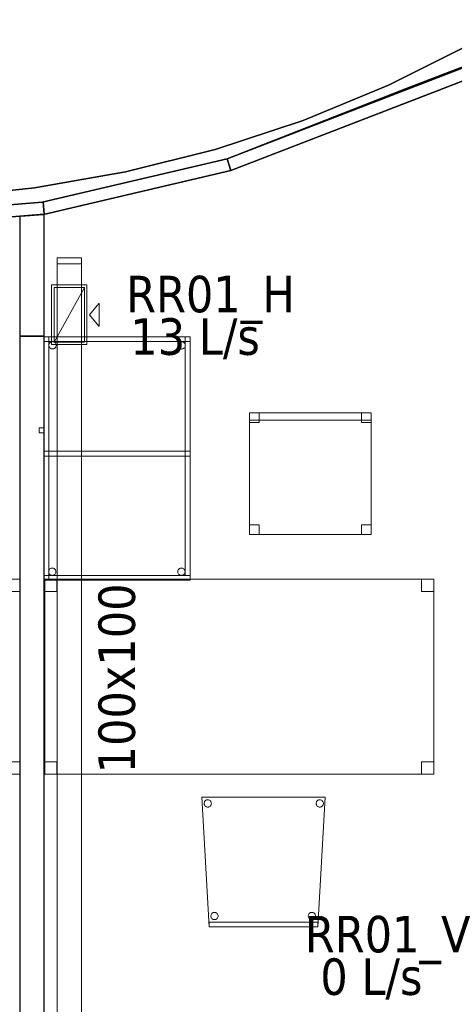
# Model space of a CAD drawing. Header units: metres. Extents: x 391.1 to 427.5, y 12.7 to 28.4.
# Tile 50 of 139: x 413.3 to 415.1, y 18.1 to 22.1. Entities that reach past the tile are written whole.
import ezdxf

# ---------------------------------------------------------------- set-up
doc = ezdxf.new("R2010")
doc.units = ezdxf.units.M
doc.layers.add('01_SUELOS', color=7, linetype='Continuous', lineweight=25, true_color=0x007f00)
for name, color, linetype, lineweight in [('02_MOBILIARIO', 7, 'Continuous', 18), ('A-DETL-____-MBND', 7, 'Continuous', 18), ('A-WALL-____-MCUT', 7, 'Continuous', 25), ('A-WALL-____-OTLN', 7, 'Continuous', 25), ('M-HVAC-CDFF-IDEN', 7, 'Continuous', 30), ('M-HVAC-CDFF-OTLN', 7, 'Continuous', 18), ('M-HVAC-DUCT-IDEN', 7, 'Continuous', 30), ('M-HVAC-DUCT-OTLN', 7, 'Continuous', 18)]:
    doc.layers.add(name, color=color, linetype=linetype, lineweight=lineweight)
doc.styles.add('Tahoma_2', font='tahoma.ttf', dxfattribs={"height": 0.15})

# ---------------------------------------------------------------- blocks, each defined once
blk = doc.blocks.new('Family - Taula 160X80_P1-154543-04_CLI_AIRE_P1')
at = {"layer": 'A-DETL-____-MBND', "color": 253, "true_color": 0xaaaaaa}
for p, q in [((0, 0.8001), (0.05, 0.8001)), ((0, 0.7501), (0, 0.8001)), ((0.05, 0.8001), (0, 0.8001)), ((0, 0.8001), (0, 0.7501)), ((0, 0.8001), (1.5969, 0.8001)), ((0, 0), (0, 0.8001)), ((1.5969, 0.8001), (0, 0.8001)), ((0, 0.8001), (0, 0)), ((0.05, 0.8001), (0.05, 0.7501)), ((0.05, 0.7501), (0.05, 0.8001)), ((1.5469, 0.8001), (1.5969, 0.8001)), ((1.5469, 0.7501), (1.5469, 0.8001)), ((1.5969, 0.8001), (1.5469, 0.8001)), ((1.5469, 0.8001), (1.5469, 0.7501)), ((1.5969, 0.8001), (1.5969, 0.7501)), ((1.5969, 0.7501), (1.5969, 0.8001)), ((1.5969, 0.8001), (1.5969, 0)), ((1.5969, 0), (1.5969, 0.8001)), ((0.05, 0.7501), (0, 0.7501)), ((0, 0.7501), (0.05, 0.7501)), ((1.5969, 0.7501), (1.5469, 0.7501)), ((1.5469, 0.7501), (1.5969, 0.7501)), ((0, 0.05), (0.05, 0.05)), ((0, 0), (0, 0.05)), ((0.05, 0.05), (0, 0.05)), ((0, 0.05), (0, 0)), ((0.05, 0.05), (0.05, 0)), ((0.05, 0), (0.05, 0.05)), ((1.5469, 0.05), (1.5969, 0.05)), ((1.5469, 0), (1.5469, 0.05)), ((1.5969, 0.05), (1.5469, 0.05)), ((1.5469, 0.05), (1.5469, 0)), ((1.5969, 0.05), (1.5969, 0)), ((1.5969, 0), (1.5969, 0.05)), ((0.05, 0), (0, 0)), ((0, 0), (0.05, 0)), ((1.5969, 0), (0, 0)), ((0, 0), (1.5969, 0)), ((1.5969, 0), (1.5469, 0)), ((1.5469, 0), (1.5969, 0))]:
    blk.add_line(p, q, dxfattribs=at)
blk = doc.blocks.new('Family - Mampara P1-154645-04_CLI_AIRE_P1')
at = {"layer": 'A-WALL-____-MCUT', "color": 253, "true_color": 0xaaaaaa}
for p, q in [((-0.0057, 0.05), (0, 0)), ((0.7924, 0.05), (-0.0057, 0.05)), ((0.7924, 0), (0.7924, 0.05)), ((0, 0), (0.7924, 0))]:
    blk.add_line(p, q, dxfattribs=at)
at = {"layer": 'A-WALL-____-OTLN', "color": 253, "true_color": 0xaaaaaa}
for p, q in [((-0.0057, 0.05), (0, 0)), ((0.7924, 0.05), (-0.0057, 0.05)), ((0.7924, 0), (0.7924, 0.05)), ((0, 0), (0.7924, 0))]:
    blk.add_line(p, q, dxfattribs=at)
at = {"layer": 'A-WALL-____-OTLN', "color": 253, "lineweight": 18, "true_color": 0xaaaaaa}
blk.add_line((0, 0), (0.7924, 0), dxfattribs=at)
blk = doc.blocks.new('Family - Mampara P1-154665-04_CLI_AIRE_P1')
at = {"layer": 'A-WALL-____-MCUT', "color": 253, "true_color": 0xaaaaaa}
for p, q in [((0.0076, 0.0494), (0, 0)), ((0.7842, 0.05), (0.0038, 0.05)), ((0.0038, 0.05), (0.0076, 0.0494)), ((0.7875, 0), (0.7842, 0.05)), ((0, 0), (0.7875, 0))]:
    blk.add_line(p, q, dxfattribs=at)
at = {"layer": 'A-WALL-____-OTLN', "color": 253, "true_color": 0xaaaaaa}
for p, q in [((0.0076, 0.0494), (0, 0)), ((0.0038, 0.05), (0.0076, 0.0494)), ((0.7842, 0.05), (0.0038, 0.05)), ((0.7875, 0), (0.7842, 0.05)), ((0, 0), (0.7875, 0))]:
    blk.add_line(p, q, dxfattribs=at)
at = {"layer": 'A-WALL-____-OTLN', "color": 253, "lineweight": 18, "true_color": 0xaaaaaa}
blk.add_line((0, 0), (0.7875, 0), dxfattribs=at)
blk = doc.blocks.new('Family - Taula 100X60_P1-154709-04_CLI_AIRE_P1')
at = {"layer": 'A-DETL-____-MBND', "color": 253, "true_color": 0xaaaaaa}
for p, q in [((0.02, 1), (0.02, 0)), ((0.02, 0), (0.02, 1)), ((0.62, 1), (0.02, 1)), ((0.02, 1), (0.62, 1)), ((0.02, 0.51), (0.02, 1)), ((0.02, 1), (0.04, 1)), ((0.02, 1), (0.04, 1)), ((0.02, 1), (0.02, 0.51)), ((0.02, 1), (0.62, 1)), ((0.02, 0.98), (0.02, 1)), ((0.02, 0.98), (0.02, 1)), ((0.62, 1), (0.02, 1)), ((0.02, 1), (0.02, 0)), ((0.02, 0), (0.02, 1)), ((0.62, 1), (0.02, 1)), ((0.02, 1), (0.62, 1)), ((0.62, 0.98), (0.02, 0.98)), ((0.02, 0.98), (0.62, 0.98)), ((0.04, 1), (0.04, 0.51)), ((0.04, 0.51), (0.04, 1)), ((0.04, 0), (0.04, 1)), ((0.04, 1), (0.62, 1)), ((0.62, 1), (0.04, 1)), ((0.04, 1), (0.04, 0)), ((0.041, 0.9702), (0.0421, 0.9725)), ((0.0421, 0.9725), (0.041, 0.9702)), ((0.0421, 0.9725), (0.0436, 0.9746)), ((0.0436, 0.9746), (0.0421, 0.9725)), ((0.0436, 0.9746), (0.0454, 0.9765)), ((0.0454, 0.9765), (0.0436, 0.9746)), ((0.0454, 0.9765), (0.0475, 0.978)), ((0.0475, 0.978), (0.0454, 0.9765)), ((0.0475, 0.978), (0.0499, 0.9791)), ((0.0499, 0.9791), (0.0475, 0.978)), ((0.0499, 0.9791), (0.0524, 0.9798)), ((0.0524, 0.9798), (0.0499, 0.9791)), ((0.0524, 0.9798), (0.055, 0.98)), ((0.055, 0.98), (0.0524, 0.9798)), ((0.055, 0.98), (0.0576, 0.9798)), ((0.0576, 0.9798), (0.055, 0.98)), ((0.0576, 0.9798), (0.0601, 0.9791)), ((0.0601, 0.9791), (0.0576, 0.9798)), ((0.0601, 0.9791), (0.0625, 0.978)), ((0.0625, 0.978), (0.0601, 0.9791)), ((0.0625, 0.978), (0.0646, 0.9765)), ((0.0646, 0.9765), (0.0625, 0.978)), ((0.0646, 0.9765), (0.0664, 0.9746)), ((0.0664, 0.9746), (0.0646, 0.9765)), ((0.0664, 0.9746), (0.0679, 0.9725)), ((0.0679, 0.9725), (0.0664, 0.9746)), ((0.0679, 0.9725), (0.069, 0.9702)), ((0.069, 0.9702), (0.0679, 0.9725)), ((0.571, 0.9698), (0.5721, 0.9722)), ((0.5721, 0.9722), (0.571, 0.9698)), ((0.5721, 0.9722), (0.5736, 0.9743)), ((0.5736, 0.9743), (0.5721, 0.9722)), ((0.5736, 0.9743), (0.5754, 0.9762)), ((0.5754, 0.9762), (0.5736, 0.9743)), ((0.5754, 0.9762), (0.5776, 0.9776)), ((0.5776, 0.9776), (0.5754, 0.9762)), ((0.5776, 0.9776), (0.5799, 0.9787)), ((0.5799, 0.9787), (0.5776, 0.9776)), ((0.5799, 0.9787), (0.5824, 0.9794)), ((0.5824, 0.9794), (0.5799, 0.9787)), ((0.5824, 0.9794), (0.585, 0.9796)), ((0.585, 0.9796), (0.5824, 0.9794)), ((0.585, 0.9796), (0.5876, 0.9794)), ((0.5876, 0.9794), (0.585, 0.9796)), ((0.5876, 0.9794), (0.5901, 0.9787)), ((0.5901, 0.9787), (0.5876, 0.9794)), ((0.5901, 0.9787), (0.5925, 0.9776)), ((0.5925, 0.9776), (0.5901, 0.9787)), ((0.5925, 0.9776), (0.5946, 0.9762)), ((0.5946, 0.9762), (0.5925, 0.9776)), ((0.5946, 0.9762), (0.5965, 0.9743)), ((0.5965, 0.9743), (0.5946, 0.9762)), ((0.5965, 0.9743), (0.598, 0.9722)), ((0.598, 0.9722), (0.5965, 0.9743)), ((0.598, 0.9722), (0.5991, 0.9698)), ((0.5991, 0.9698), (0.598, 0.9722)), ((0.6, 0.02), (0.6, 1)), ((0.6, 1), (0.62, 1)), ((0.6, 1), (0.62, 1)), ((0.6, 1), (0.6, 0.02)), ((0.62, 0), (0.62, 1)), ((0.62, 1), (0.62, 0)), ((0.62, 1), (0.62, 0.02)), ((0.62, 0.02), (0.62, 1)), ((0.62, 1), (0.62, 0.98)), ((0.62, 0.98), (0.62, 1)), ((0.62, 0), (0.62, 1)), ((0.62, 1), (0.62, 0)), ((0.62, 1), (0.62, 0)), ((0.62, 0), (0.62, 1)), ((0.0401, 0.965), (0.0403, 0.9676)), ((0.0403, 0.9676), (0.0401, 0.965)), ((0.0403, 0.9625), (0.0401, 0.965)), ((0.0401, 0.965), (0.0403, 0.9625)), ((0.0403, 0.9676), (0.041, 0.9702)), ((0.041, 0.9702), (0.0403, 0.9676)), ((0.041, 0.9599), (0.0403, 0.9625)), ((0.0403, 0.9625), (0.041, 0.9599)), ((0.0421, 0.9576), (0.041, 0.9599)), ((0.041, 0.9599), (0.0421, 0.9576)), ((0.0436, 0.9554), (0.0421, 0.9576)), ((0.0421, 0.9576), (0.0436, 0.9554)), ((0.0454, 0.9536), (0.0436, 0.9554)), ((0.0436, 0.9554), (0.0454, 0.9536)), ((0.0475, 0.9521), (0.0454, 0.9536)), ((0.0454, 0.9536), (0.0475, 0.9521)), ((0.0499, 0.951), (0.0475, 0.9521)), ((0.0475, 0.9521), (0.0499, 0.951)), ((0.0524, 0.9503), (0.0499, 0.951)), ((0.0499, 0.951), (0.0524, 0.9503)), ((0.055, 0.9501), (0.0524, 0.9503)), ((0.0524, 0.9503), (0.055, 0.9501)), ((0.0576, 0.9503), (0.055, 0.9501)), ((0.055, 0.9501), (0.0576, 0.9503)), ((0.0601, 0.951), (0.0576, 0.9503)), ((0.0576, 0.9503), (0.0601, 0.951)), ((0.0625, 0.9521), (0.0601, 0.951)), ((0.0601, 0.951), (0.0625, 0.9521)), ((0.0646, 0.9536), (0.0625, 0.9521)), ((0.0625, 0.9521), (0.0646, 0.9536)), ((0.0664, 0.9554), (0.0646, 0.9536)), ((0.0646, 0.9536), (0.0664, 0.9554)), ((0.0679, 0.9576), (0.0664, 0.9554)), ((0.0664, 0.9554), (0.0679, 0.9576)), ((0.069, 0.9599), (0.0679, 0.9576)), ((0.0679, 0.9576), (0.069, 0.9599)), ((0.069, 0.9702), (0.0697, 0.9676)), ((0.0697, 0.9676), (0.069, 0.9702)), ((0.0697, 0.9625), (0.069, 0.9599)), ((0.069, 0.9599), (0.0697, 0.9625)), ((0.0697, 0.9676), (0.0699, 0.965)), ((0.0699, 0.965), (0.0697, 0.9676)), ((0.0699, 0.965), (0.0697, 0.9625)), ((0.0697, 0.9625), (0.0699, 0.965)), ((0.5701, 0.9647), (0.5703, 0.9673)), ((0.5703, 0.9673), (0.5701, 0.9647)), ((0.5703, 0.9621), (0.5701, 0.9647)), ((0.5701, 0.9647), (0.5703, 0.9621)), ((0.5703, 0.9673), (0.571, 0.9698)), ((0.571, 0.9698), (0.5703, 0.9673)), ((0.571, 0.9596), (0.5703, 0.9621)), ((0.5703, 0.9621), (0.571, 0.9596)), ((0.5721, 0.9572), (0.571, 0.9596)), ((0.571, 0.9596), (0.5721, 0.9572)), ((0.5736, 0.9551), (0.5721, 0.9572)), ((0.5721, 0.9572), (0.5736, 0.9551)), ((0.5754, 0.9533), (0.5736, 0.9551)), ((0.5736, 0.9551), (0.5754, 0.9533)), ((0.5776, 0.9518), (0.5754, 0.9533)), ((0.5754, 0.9533), (0.5776, 0.9518)), ((0.5799, 0.9507), (0.5776, 0.9518)), ((0.5776, 0.9518), (0.5799, 0.9507)), ((0.5824, 0.95), (0.5799, 0.9507)), ((0.5799, 0.9507), (0.5824, 0.95)), ((0.585, 0.9498), (0.5824, 0.95)), ((0.5824, 0.95), (0.585, 0.9498)), ((0.5876, 0.95), (0.585, 0.9498)), ((0.585, 0.9498), (0.5876, 0.95)), ((0.5901, 0.9507), (0.5876, 0.95)), ((0.5876, 0.95), (0.5901, 0.9507)), ((0.5925, 0.9518), (0.5901, 0.9507)), ((0.5901, 0.9507), (0.5925, 0.9518)), ((0.5946, 0.9533), (0.5925, 0.9518)), ((0.5925, 0.9518), (0.5946, 0.9533)), ((0.5965, 0.9551), (0.5946, 0.9533)), ((0.5946, 0.9533), (0.5965, 0.9551)), ((0.598, 0.9572), (0.5965, 0.9551)), ((0.5965, 0.9551), (0.598, 0.9572)), ((0.5991, 0.9596), (0.598, 0.9572)), ((0.598, 0.9572), (0.5991, 0.9596)), ((0.5991, 0.9698), (0.5997, 0.9673)), ((0.5997, 0.9673), (0.5991, 0.9698)), ((0.5997, 0.9621), (0.5991, 0.9596)), ((0.5991, 0.9596), (0.5997, 0.9621)), ((0.5997, 0.9673), (0.6, 0.9647)), ((0.6, 0.9647), (0.5997, 0.9673)), ((0.6, 0.9647), (0.5997, 0.9621)), ((0.5997, 0.9621), (0.6, 0.9647)), ((0, 0.6256), (0.02, 0.6256)), ((0, 0.6056), (0, 0.6256)), ((0.02, 0.6256), (0, 0.6256)), ((0, 0.6256), (0, 0.6056)), ((0.02, 0.6256), (0.02, 0.6056)), ((0.02, 0.6056), (0.02, 0.6256)), ((0.02, 0.6056), (0, 0.6056)), ((0, 0.6056), (0.02, 0.6056)), ((0.02, 0.53), (0.62, 0.53)), ((0.02, 0.51), (0.02, 0.53)), ((0.02, 0.51), (0.02, 0.53)), ((0.62, 0.53), (0.02, 0.53)), ((0.04, 0.53), (0.62, 0.53)), ((0.04, 0.51), (0.04, 0.53)), ((0.04, 0.51), (0.04, 0.53)), ((0.62, 0.53), (0.04, 0.53)), ((0.62, 0.53), (0.62, 0.51)), ((0.62, 0.51), (0.62, 0.53)), ((0.62, 0.53), (0.62, 0.51)), ((0.62, 0.51), (0.62, 0.53)), ((0.04, 0.51), (0.02, 0.51)), ((0.02, 0.51), (0.04, 0.51)), ((0.62, 0.51), (0.02, 0.51)), ((0.02, 0.51), (0.62, 0.51)), ((0.62, 0.51), (0.04, 0.51)), ((0.04, 0.51), (0.62, 0.51)), ((0.0398, 0.0401), (0.0409, 0.0425)), ((0.0409, 0.0425), (0.0398, 0.0401)), ((0.0409, 0.0425), (0.0424, 0.0446)), ((0.0424, 0.0446), (0.0409, 0.0425)), ((0.0424, 0.0446), (0.0442, 0.0464)), ((0.0442, 0.0464), (0.0424, 0.0446)), ((0.0442, 0.0464), (0.0464, 0.0479)), ((0.0464, 0.0479), (0.0442, 0.0464)), ((0.0464, 0.0479), (0.0487, 0.049)), ((0.0487, 0.049), (0.0464, 0.0479)), ((0.0487, 0.049), (0.0512, 0.0497)), ((0.0512, 0.0497), (0.0487, 0.049)), ((0.0512, 0.0497), (0.0538, 0.0499)), ((0.0538, 0.0499), (0.0512, 0.0497)), ((0.0538, 0.0499), (0.0564, 0.0497)), ((0.0564, 0.0497), (0.0538, 0.0499)), ((0.0564, 0.0497), (0.0589, 0.049)), ((0.0589, 0.049), (0.0564, 0.0497)), ((0.0589, 0.049), (0.0613, 0.0479)), ((0.0613, 0.0479), (0.0589, 0.049)), ((0.0613, 0.0479), (0.0634, 0.0464)), ((0.0634, 0.0464), (0.0613, 0.0479)), ((0.0634, 0.0464), (0.0653, 0.0446)), ((0.0653, 0.0446), (0.0634, 0.0464)), ((0.0653, 0.0446), (0.0668, 0.0425)), ((0.0668, 0.0425), (0.0653, 0.0446)), ((0.0668, 0.0425), (0.0679, 0.0401)), ((0.0679, 0.0401), (0.0668, 0.0425)), ((0.5698, 0.0401), (0.5709, 0.0425)), ((0.5709, 0.0425), (0.5698, 0.0401)), ((0.5709, 0.0425), (0.5724, 0.0446)), ((0.5724, 0.0446), (0.5709, 0.0425)), ((0.5724, 0.0446), (0.5742, 0.0464)), ((0.5742, 0.0464), (0.5724, 0.0446)), ((0.5742, 0.0464), (0.5764, 0.0479)), ((0.5764, 0.0479), (0.5742, 0.0464)), ((0.5764, 0.0479), (0.5787, 0.049)), ((0.5787, 0.049), (0.5764, 0.0479)), ((0.5787, 0.049), (0.5812, 0.0497)), ((0.5812, 0.0497), (0.5787, 0.049)), ((0.5812, 0.0497), (0.5838, 0.0499)), ((0.5838, 0.0499), (0.5812, 0.0497)), ((0.5838, 0.0499), (0.5864, 0.0497)), ((0.5864, 0.0497), (0.5838, 0.0499)), ((0.5864, 0.0497), (0.5889, 0.049)), ((0.5889, 0.049), (0.5864, 0.0497)), ((0.5889, 0.049), (0.5913, 0.0479)), ((0.5913, 0.0479), (0.5889, 0.049)), ((0.5913, 0.0479), (0.5934, 0.0464)), ((0.5934, 0.0464), (0.5913, 0.0479)), ((0.5934, 0.0464), (0.5953, 0.0446)), ((0.5953, 0.0446), (0.5934, 0.0464)), ((0.5953, 0.0446), (0.5968, 0.0425)), ((0.5968, 0.0425), (0.5953, 0.0446)), ((0.5968, 0.0425), (0.5979, 0.0401)), ((0.5979, 0.0401), (0.5968, 0.0425)), ((0.02, 0.02), (0.62, 0.02)), ((0.02, 0), (0.02, 0.02)), ((0.02, 0), (0.02, 0.02)), ((0.62, 0.02), (0.02, 0.02)), ((0.02, 0), (0.62, 0)), ((0.62, 0), (0.02, 0)), ((0.62, 0), (0.02, 0)), ((0.02, 0), (0.62, 0)), ((0.02, 0), (0.62, 0)), ((0.62, 0), (0.02, 0)), ((0.0389, 0.035), (0.0391, 0.0376)), ((0.0391, 0.0376), (0.0389, 0.035)), ((0.0391, 0.0324), (0.0389, 0.035)), ((0.0389, 0.035), (0.0391, 0.0324)), ((0.0391, 0.0376), (0.0398, 0.0401)), ((0.0398, 0.0401), (0.0391, 0.0376)), ((0.0398, 0.0299), (0.0391, 0.0324)), ((0.0391, 0.0324), (0.0398, 0.0299)), ((0.0409, 0.0275), (0.0398, 0.0299)), ((0.0398, 0.0299), (0.0409, 0.0275)), ((0.62, 0), (0.04, 0)), ((0.04, 0), (0.62, 0)), ((0.0424, 0.0254), (0.0409, 0.0275)), ((0.0409, 0.0275), (0.0424, 0.0254)), ((0.0442, 0.0236), (0.0424, 0.0254)), ((0.0424, 0.0254), (0.0442, 0.0236)), ((0.0464, 0.0221), (0.0442, 0.0236)), ((0.0442, 0.0236), (0.0464, 0.0221)), ((0.0487, 0.021), (0.0464, 0.0221)), ((0.0464, 0.0221), (0.0487, 0.021)), ((0.0512, 0.0203), (0.0487, 0.021)), ((0.0487, 0.021), (0.0512, 0.0203)), ((0.0538, 0.0201), (0.0512, 0.0203)), ((0.0512, 0.0203), (0.0538, 0.0201)), ((0.0564, 0.0203), (0.0538, 0.0201)), ((0.0538, 0.0201), (0.0564, 0.0203)), ((0.0589, 0.021), (0.0564, 0.0203)), ((0.0564, 0.0203), (0.0589, 0.021)), ((0.0613, 0.0221), (0.0589, 0.021)), ((0.0589, 0.021), (0.0613, 0.0221)), ((0.0634, 0.0236), (0.0613, 0.0221)), ((0.0613, 0.0221), (0.0634, 0.0236)), ((0.0653, 0.0254), (0.0634, 0.0236)), ((0.0634, 0.0236), (0.0653, 0.0254)), ((0.0668, 0.0275), (0.0653, 0.0254)), ((0.0653, 0.0254), (0.0668, 0.0275)), ((0.0679, 0.0299), (0.0668, 0.0275)), ((0.0668, 0.0275), (0.0679, 0.0299)), ((0.0679, 0.0401), (0.0685, 0.0376)), ((0.0685, 0.0376), (0.0679, 0.0401)), ((0.0685, 0.0324), (0.0679, 0.0299)), ((0.0679, 0.0299), (0.0685, 0.0324)), ((0.0685, 0.0376), (0.0688, 0.035)), ((0.0688, 0.035), (0.0685, 0.0376)), ((0.0688, 0.035), (0.0685, 0.0324)), ((0.0685, 0.0324), (0.0688, 0.035)), ((0.5689, 0.035), (0.5691, 0.0376)), ((0.5691, 0.0376), (0.5689, 0.035)), ((0.5691, 0.0324), (0.5689, 0.035)), ((0.5689, 0.035), (0.5691, 0.0324)), ((0.5691, 0.0376), (0.5698, 0.0401)), ((0.5698, 0.0401), (0.5691, 0.0376)), ((0.5698, 0.0299), (0.5691, 0.0324)), ((0.5691, 0.0324), (0.5698, 0.0299)), ((0.5709, 0.0275), (0.5698, 0.0299)), ((0.5698, 0.0299), (0.5709, 0.0275)), ((0.5724, 0.0254), (0.5709, 0.0275)), ((0.5709, 0.0275), (0.5724, 0.0254)), ((0.5742, 0.0236), (0.5724, 0.0254)), ((0.5724, 0.0254), (0.5742, 0.0236)), ((0.5764, 0.0221), (0.5742, 0.0236)), ((0.5742, 0.0236), (0.5764, 0.0221)), ((0.5787, 0.021), (0.5764, 0.0221)), ((0.5764, 0.0221), (0.5787, 0.021)), ((0.5812, 0.0203), (0.5787, 0.021)), ((0.5787, 0.021), (0.5812, 0.0203)), ((0.5838, 0.0201), (0.5812, 0.0203)), ((0.5812, 0.0203), (0.5838, 0.0201)), ((0.5864, 0.0203), (0.5838, 0.0201)), ((0.5838, 0.0201), (0.5864, 0.0203)), ((0.5889, 0.021), (0.5864, 0.0203)), ((0.5864, 0.0203), (0.5889, 0.021)), ((0.5913, 0.0221), (0.5889, 0.021)), ((0.5889, 0.021), (0.5913, 0.0221)), ((0.5934, 0.0236), (0.5913, 0.0221)), ((0.5913, 0.0221), (0.5934, 0.0236)), ((0.5953, 0.0254), (0.5934, 0.0236)), ((0.5934, 0.0236), (0.5953, 0.0254)), ((0.5968, 0.0275), (0.5953, 0.0254)), ((0.5953, 0.0254), (0.5968, 0.0275)), ((0.5979, 0.0299), (0.5968, 0.0275)), ((0.5968, 0.0275), (0.5979, 0.0299)), ((0.5979, 0.0401), (0.5985, 0.0376)), ((0.5985, 0.0376), (0.5979, 0.0401)), ((0.5985, 0.0324), (0.5979, 0.0299)), ((0.5979, 0.0299), (0.5985, 0.0324)), ((0.5985, 0.0376), (0.5988, 0.035)), ((0.5988, 0.035), (0.5985, 0.0376)), ((0.5988, 0.035), (0.5985, 0.0324)), ((0.5985, 0.0324), (0.5988, 0.035)), ((0.62, 0.02), (0.6, 0.02)), ((0.6, 0.02), (0.62, 0.02)), ((0.62, 0.02), (0.62, 0)), ((0.62, 0), (0.62, 0.02))]:
    blk.add_line(p, q, dxfattribs=at)
blk = doc.blocks.new('Family - Mampara P1-154942-04_CLI_AIRE_P1')
at = {"layer": 'A-WALL-____-MCUT', "color": 253, "true_color": 0xaaaaaa}
for p, q in [((-0.0077, 0.1), (0, 0)), ((0.4923, 0.1), (-0.0077, 0.1)), ((0.4923, 0), (0.4923, 0.1)), ((0, 0), (0.4923, 0))]:
    blk.add_line(p, q, dxfattribs=at)
at = {"layer": 'A-WALL-____-OTLN', "color": 253, "true_color": 0xaaaaaa}
for p, q in [((-0.0077, 0.1), (0, 0)), ((0.4923, 0.1), (-0.0077, 0.1)), ((0.4923, 0), (0.4923, 0.1)), ((0, 0), (0.4923, 0))]:
    blk.add_line(p, q, dxfattribs=at)
at = {"layer": 'A-WALL-____-OTLN', "color": 253, "lineweight": 18, "true_color": 0xaaaaaa}
blk.add_line((0, 0), (0.4923, 0), dxfattribs=at)
blk = doc.blocks.new('Family - Cadira d_Oficina_P1-155007-04_CLI_AIRE_P1')
at = {"layer": 'A-DETL-____-MBND', "color": 253, "true_color": 0xaaaaaa}
for p, q in [((0, 0), (0, 0.5)), ((0, 0.5), (0.5, 0.5)), ((0.5, 0.5), (0, 0.5)), ((0, 0.5), (0, 0)), ((0, 0.47), (0, 0.5)), ((0, 0.5), (0.5, 0.5)), ((0, 0.5), (0, 0.47)), ((0.5, 0.5), (0, 0.5)), ((0, 0.46), (0, 0.5)), ((0, 0.5), (0.04, 0.5)), ((0, 0.5), (0, 0.46)), ((0.04, 0.5), (0, 0.5)), ((0.04, 0.5), (0.04, 0.46)), ((0.04, 0.46), (0.04, 0.5)), ((0.46, 0.46), (0.46, 0.5)), ((0.46, 0.5), (0.5, 0.5)), ((0.46, 0.5), (0.46, 0.46)), ((0.5, 0.5), (0.46, 0.5)), ((0.5, 0.5), (0.5, 0)), ((0.5, 0), (0.5, 0.5)), ((0.5, 0.5), (0.5, 0.47)), ((0.5, 0.47), (0.5, 0.5)), ((0.5, 0.5), (0.5, 0.46)), ((0.5, 0.46), (0.5, 0.5)), ((0.5, 0.47), (0, 0.47)), ((0, 0.47), (0.5, 0.47)), ((0.04, 0.46), (0, 0.46)), ((0, 0.46), (0.04, 0.46)), ((0.5, 0.46), (0.46, 0.46)), ((0.46, 0.46), (0.5, 0.46)), ((0, 0), (0, 0.04)), ((0, 0.04), (0.04, 0.04)), ((0, 0.04), (0, 0)), ((0.04, 0.04), (0, 0.04)), ((0.5, 0), (0, 0)), ((0, 0), (0.5, 0)), ((0.04, 0), (0, 0)), ((0, 0), (0.04, 0)), ((0.04, 0.04), (0.04, 0)), ((0.04, 0), (0.04, 0.04)), ((0.46, 0), (0.46, 0.04)), ((0.46, 0.04), (0.5, 0.04)), ((0.46, 0.04), (0.46, 0)), ((0.5, 0.04), (0.46, 0.04)), ((0.46, 0), (0.5, 0)), ((0.5, 0.04), (0.5, 0)), ((0.5, 0), (0.5, 0.04)), ((0.5, 0), (0.46, 0))]:
    blk.add_line(p, q, dxfattribs=at)
blk = doc.blocks.new('Family - Mampara P1-155018-04_CLI_AIRE_P1')
at = {"layer": 'A-WALL-____-MCUT', "color": 253, "true_color": 0xaaaaaa}
for p, q in [((0.0017, 0.024), (0.0036, 0.05)), ((0.0036, 0.05), (0.0035, 0.05)), ((0.0035, 0.05), (0.0035, 0.05)), ((0.0035, 0.05), (0.7642, 0.05)), ((0.7642, 0.05), (1.5893, 0.05)), ((1.5893, 0.05), (1.5848, 0.026)), ((0, 0), (0.0017, 0.024)), ((0.822, 0), (0, 0)), ((1.58, 0), (0.822, 0)), ((1.5848, 0.026), (1.58, 0))]:
    blk.add_line(p, q, dxfattribs=at)
at = {"layer": 'A-WALL-____-OTLN', "color": 253, "true_color": 0xaaaaaa}
for p, q in [((0.0036, 0.05), (0, 0)), ((0.0036, 0.05), (0, 0)), ((0.0036, 0.05), (0.0017, 0.024)), ((0.0035, 0.05), (0.0036, 0.05)), ((0.0035, 0.05), (0.0035, 0.05)), ((0.0035, 0.05), (0.0036, 0.05)), ((0.0035, 0.05), (0.0036, 0.05)), ((0.0035, 0.05), (1.5893, 0.05)), ((1.5893, 0.05), (0.0035, 0.05)), ((0.7642, 0.05), (0.0035, 0.05)), ((1.5893, 0.05), (0.7642, 0.05)), ((1.5893, 0.05), (1.58, 0)), ((1.58, 0), (1.5893, 0.05)), ((1.5848, 0.026), (1.5893, 0.05)), ((0.0017, 0.024), (0, 0)), ((1.58, 0), (1.5848, 0.026)), ((1.58, 0), (0, 0)), ((0, 0), (1.58, 0)), ((0, 0), (0.822, 0)), ((0.822, 0), (1.58, 0))]:
    blk.add_line(p, q, dxfattribs=at)
at = {"layer": 'A-WALL-____-OTLN', "color": 253, "lineweight": 18, "true_color": 0xaaaaaa}
blk.add_line((0, 0), (1.58, 0), dxfattribs=at)
blk = doc.blocks.new('Family - LONDR55-XX_ZZ-ARQ-CAA-M3D-Londres55-155045-04_CLI_AIRE_P1')
at = {"layer": '01_SUELOS', "color": 9, "true_color": 0xaad4aa}
for p, q in [((17.3498, 8.9488), (15.8762, 8.3788)), ((15.8762, 8.3788), (17.3498, 8.9488)), ((15.8762, 8.3788), (15.107, 8.1988)), ((15.107, 8.1988), (15.8762, 8.3788)), ((15.107, 8.1988), (14.3193, 8.1388)), ((14.3193, 8.1388), (15.107, 8.1988))]:
    blk.add_line(p, q, dxfattribs=at)
blk = doc.blocks.new('Family - Cadira confient_P1-155051-04_CLI_AIRE_P1')
at = {"layer": 'A-DETL-____-MBND', "color": 253, "true_color": 0xaaaaaa}
for p, q in [((0.03, 0), (0, 0.5326)), ((0, 0.5326), (0.5065, 0.5326)), ((0.5065, 0.5326), (0, 0.5326)), ((0, 0.5326), (0.03, 0)), ((0.5065, 0.5326), (0.4765, 0)), ((0.4765, 0), (0.5065, 0.5326)), ((0.0093, 0.5076), (0.0095, 0.5102)), ((0.0095, 0.5102), (0.0093, 0.5076)), ((0.0095, 0.505), (0.0093, 0.5076)), ((0.0093, 0.5076), (0.0095, 0.505)), ((0.0095, 0.5102), (0.0102, 0.5127)), ((0.0102, 0.5127), (0.0095, 0.5102)), ((0.0102, 0.5025), (0.0095, 0.505)), ((0.0095, 0.505), (0.0102, 0.5025)), ((0.0102, 0.5127), (0.0113, 0.515)), ((0.0113, 0.515), (0.0102, 0.5127)), ((0.0113, 0.5001), (0.0102, 0.5025)), ((0.0102, 0.5025), (0.0113, 0.5001)), ((0.0113, 0.515), (0.0128, 0.5172)), ((0.0128, 0.5172), (0.0113, 0.515)), ((0.0127, 0.498), (0.0113, 0.5001)), ((0.0113, 0.5001), (0.0127, 0.498)), ((0.0146, 0.4961), (0.0127, 0.498)), ((0.0127, 0.498), (0.0146, 0.4961)), ((0.0128, 0.5172), (0.0147, 0.519)), ((0.0147, 0.519), (0.0128, 0.5172)), ((0.0167, 0.4946), (0.0146, 0.4961)), ((0.0146, 0.4961), (0.0167, 0.4946)), ((0.0147, 0.519), (0.0168, 0.5205)), ((0.0168, 0.5205), (0.0147, 0.519)), ((0.0191, 0.4935), (0.0167, 0.4946)), ((0.0167, 0.4946), (0.0191, 0.4935)), ((0.0168, 0.5205), (0.0192, 0.5216)), ((0.0192, 0.5216), (0.0168, 0.5205)), ((0.0216, 0.4928), (0.0191, 0.4935)), ((0.0191, 0.4935), (0.0216, 0.4928)), ((0.0192, 0.5216), (0.0217, 0.5222)), ((0.0217, 0.5222), (0.0192, 0.5216)), ((0.0242, 0.4926), (0.0216, 0.4928)), ((0.0216, 0.4928), (0.0242, 0.4926)), ((0.0217, 0.5222), (0.0243, 0.5224)), ((0.0243, 0.5224), (0.0217, 0.5222)), ((0.0268, 0.4928), (0.0242, 0.4926)), ((0.0242, 0.4926), (0.0268, 0.4928)), ((0.0243, 0.5224), (0.0269, 0.5222)), ((0.0269, 0.5222), (0.0243, 0.5224)), ((0.0293, 0.4935), (0.0268, 0.4928)), ((0.0268, 0.4928), (0.0293, 0.4935)), ((0.0269, 0.5222), (0.0294, 0.5215)), ((0.0294, 0.5215), (0.0269, 0.5222)), ((0.0316, 0.4945), (0.0293, 0.4935)), ((0.0293, 0.4935), (0.0316, 0.4945)), ((0.0294, 0.5215), (0.0318, 0.5204)), ((0.0318, 0.5204), (0.0294, 0.5215)), ((0.0338, 0.496), (0.0316, 0.4945)), ((0.0316, 0.4945), (0.0338, 0.496)), ((0.0318, 0.5204), (0.0339, 0.5189)), ((0.0339, 0.5189), (0.0318, 0.5204)), ((0.0356, 0.4979), (0.0338, 0.496)), ((0.0338, 0.496), (0.0356, 0.4979)), ((0.0339, 0.5189), (0.0357, 0.5171)), ((0.0357, 0.5171), (0.0339, 0.5189)), ((0.0371, 0.5), (0.0356, 0.4979)), ((0.0356, 0.4979), (0.0371, 0.5)), ((0.0357, 0.5171), (0.0372, 0.5149)), ((0.0372, 0.5149), (0.0357, 0.5171)), ((0.0382, 0.5023), (0.0371, 0.5)), ((0.0371, 0.5), (0.0382, 0.5023)), ((0.0372, 0.5149), (0.0383, 0.5126)), ((0.0383, 0.5126), (0.0372, 0.5149)), ((0.0389, 0.5049), (0.0382, 0.5023)), ((0.0382, 0.5023), (0.0389, 0.5049)), ((0.0383, 0.5126), (0.0389, 0.51)), ((0.0389, 0.51), (0.0383, 0.5126)), ((0.0389, 0.51), (0.0392, 0.5074)), ((0.0392, 0.5074), (0.0389, 0.51)), ((0.0392, 0.5074), (0.0389, 0.5049)), ((0.0389, 0.5049), (0.0392, 0.5074)), ((0.4693, 0.5076), (0.4695, 0.5102)), ((0.4695, 0.5102), (0.4693, 0.5076)), ((0.4695, 0.505), (0.4693, 0.5076)), ((0.4693, 0.5076), (0.4695, 0.505)), ((0.4695, 0.5102), (0.4702, 0.5127)), ((0.4702, 0.5127), (0.4695, 0.5102)), ((0.4702, 0.5025), (0.4695, 0.505)), ((0.4695, 0.505), (0.4702, 0.5025)), ((0.4702, 0.5127), (0.4713, 0.515)), ((0.4713, 0.515), (0.4702, 0.5127)), ((0.4713, 0.5001), (0.4702, 0.5025)), ((0.4702, 0.5025), (0.4713, 0.5001)), ((0.4713, 0.515), (0.4728, 0.5172)), ((0.4728, 0.5172), (0.4713, 0.515)), ((0.4727, 0.498), (0.4713, 0.5001)), ((0.4713, 0.5001), (0.4727, 0.498)), ((0.4746, 0.4961), (0.4727, 0.498)), ((0.4727, 0.498), (0.4746, 0.4961)), ((0.4728, 0.5172), (0.4747, 0.519)), ((0.4747, 0.519), (0.4728, 0.5172)), ((0.4767, 0.4946), (0.4746, 0.4961)), ((0.4746, 0.4961), (0.4767, 0.4946)), ((0.4747, 0.519), (0.4768, 0.5205)), ((0.4768, 0.5205), (0.4747, 0.519)), ((0.4791, 0.4935), (0.4767, 0.4946)), ((0.4767, 0.4946), (0.4791, 0.4935)), ((0.4768, 0.5205), (0.4792, 0.5216)), ((0.4792, 0.5216), (0.4768, 0.5205)), ((0.4816, 0.4928), (0.4791, 0.4935)), ((0.4791, 0.4935), (0.4816, 0.4928)), ((0.4792, 0.5216), (0.4817, 0.5222)), ((0.4817, 0.5222), (0.4792, 0.5216)), ((0.4842, 0.4926), (0.4816, 0.4928)), ((0.4816, 0.4928), (0.4842, 0.4926)), ((0.4817, 0.5222), (0.4843, 0.5224)), ((0.4843, 0.5224), (0.4817, 0.5222)), ((0.4868, 0.4928), (0.4842, 0.4926)), ((0.4842, 0.4926), (0.4868, 0.4928)), ((0.4843, 0.5224), (0.4869, 0.5222)), ((0.4869, 0.5222), (0.4843, 0.5224)), ((0.4893, 0.4935), (0.4868, 0.4928)), ((0.4868, 0.4928), (0.4893, 0.4935)), ((0.4869, 0.5222), (0.4894, 0.5215)), ((0.4894, 0.5215), (0.4869, 0.5222)), ((0.4916, 0.4945), (0.4893, 0.4935)), ((0.4893, 0.4935), (0.4916, 0.4945)), ((0.4894, 0.5215), (0.4918, 0.5204)), ((0.4918, 0.5204), (0.4894, 0.5215)), ((0.4938, 0.496), (0.4916, 0.4945)), ((0.4916, 0.4945), (0.4938, 0.496)), ((0.4918, 0.5204), (0.4939, 0.5189)), ((0.4939, 0.5189), (0.4918, 0.5204)), ((0.4956, 0.4979), (0.4938, 0.496)), ((0.4938, 0.496), (0.4956, 0.4979)), ((0.4939, 0.5189), (0.4957, 0.5171)), ((0.4957, 0.5171), (0.4939, 0.5189)), ((0.4971, 0.5), (0.4956, 0.4979)), ((0.4956, 0.4979), (0.4971, 0.5)), ((0.4957, 0.5171), (0.4972, 0.5149)), ((0.4972, 0.5149), (0.4957, 0.5171)), ((0.4982, 0.5023), (0.4971, 0.5)), ((0.4971, 0.5), (0.4982, 0.5023)), ((0.4972, 0.5149), (0.4983, 0.5126)), ((0.4983, 0.5126), (0.4972, 0.5149)), ((0.4989, 0.5049), (0.4982, 0.5023)), ((0.4982, 0.5023), (0.4989, 0.5049)), ((0.4983, 0.5126), (0.4989, 0.51)), ((0.4989, 0.51), (0.4983, 0.5126)), ((0.4989, 0.51), (0.4992, 0.5074)), ((0.4992, 0.5074), (0.4989, 0.51)), ((0.4992, 0.5074), (0.4989, 0.5049)), ((0.4989, 0.5049), (0.4992, 0.5074)), ((0.0369, 0.0452), (0.0372, 0.0478)), ((0.0372, 0.0478), (0.0369, 0.0452)), ((0.0371, 0.0426), (0.0369, 0.0452)), ((0.0369, 0.0452), (0.0371, 0.0426)), ((0.0378, 0.0401), (0.0371, 0.0426)), ((0.0371, 0.0426), (0.0378, 0.0401)), ((0.0372, 0.0478), (0.0378, 0.0503)), ((0.0378, 0.0503), (0.0372, 0.0478)), ((0.0378, 0.0503), (0.039, 0.0526)), ((0.039, 0.0526), (0.0378, 0.0503)), ((0.039, 0.0526), (0.0405, 0.0548)), ((0.0405, 0.0548), (0.039, 0.0526)), ((0.0405, 0.0548), (0.0423, 0.0566)), ((0.0423, 0.0566), (0.0405, 0.0548)), ((0.0423, 0.0566), (0.0445, 0.0581)), ((0.0445, 0.0581), (0.0423, 0.0566)), ((0.0445, 0.0581), (0.0468, 0.0592)), ((0.0468, 0.0592), (0.0445, 0.0581)), ((0.0468, 0.0592), (0.0493, 0.0598)), ((0.0493, 0.0598), (0.0468, 0.0592)), ((0.0493, 0.0598), (0.0519, 0.06)), ((0.0519, 0.06), (0.0493, 0.0598)), ((0.0519, 0.06), (0.0545, 0.0598)), ((0.0545, 0.0598), (0.0519, 0.06)), ((0.0545, 0.0598), (0.057, 0.0591)), ((0.057, 0.0591), (0.0545, 0.0598)), ((0.057, 0.0591), (0.0594, 0.058)), ((0.0594, 0.058), (0.057, 0.0591)), ((0.0594, 0.058), (0.0615, 0.0565)), ((0.0615, 0.0565), (0.0594, 0.058)), ((0.0615, 0.0565), (0.0633, 0.0547)), ((0.0633, 0.0547), (0.0615, 0.0565)), ((0.0633, 0.0547), (0.0648, 0.0525)), ((0.0648, 0.0525), (0.0633, 0.0547)), ((0.0648, 0.0525), (0.0659, 0.0502)), ((0.0659, 0.0502), (0.0648, 0.0525)), ((0.0659, 0.0502), (0.0666, 0.0476)), ((0.0666, 0.0476), (0.0659, 0.0502)), ((0.0666, 0.0424), (0.0659, 0.0399)), ((0.0659, 0.0399), (0.0666, 0.0424)), ((0.0666, 0.0476), (0.0668, 0.045)), ((0.0668, 0.045), (0.0666, 0.0476)), ((0.0668, 0.045), (0.0666, 0.0424)), ((0.0666, 0.0424), (0.0668, 0.045)), ((0.4369, 0.0452), (0.4372, 0.0478)), ((0.4372, 0.0478), (0.4369, 0.0452)), ((0.4371, 0.0426), (0.4369, 0.0452)), ((0.4369, 0.0452), (0.4371, 0.0426)), ((0.4378, 0.0401), (0.4371, 0.0426)), ((0.4371, 0.0426), (0.4378, 0.0401)), ((0.4372, 0.0478), (0.4378, 0.0503)), ((0.4378, 0.0503), (0.4372, 0.0478)), ((0.4378, 0.0503), (0.439, 0.0526)), ((0.439, 0.0526), (0.4378, 0.0503)), ((0.439, 0.0526), (0.4405, 0.0548)), ((0.4405, 0.0548), (0.439, 0.0526)), ((0.4405, 0.0548), (0.4423, 0.0566)), ((0.4423, 0.0566), (0.4405, 0.0548)), ((0.4423, 0.0566), (0.4445, 0.0581)), ((0.4445, 0.0581), (0.4423, 0.0566)), ((0.4445, 0.0581), (0.4468, 0.0592)), ((0.4468, 0.0592), (0.4445, 0.0581)), ((0.4468, 0.0592), (0.4493, 0.0598)), ((0.4493, 0.0598), (0.4468, 0.0592)), ((0.4493, 0.0598), (0.4519, 0.06)), ((0.4519, 0.06), (0.4493, 0.0598)), ((0.4519, 0.06), (0.4545, 0.0598)), ((0.4545, 0.0598), (0.4519, 0.06)), ((0.4545, 0.0598), (0.457, 0.0591)), ((0.457, 0.0591), (0.4545, 0.0598)), ((0.457, 0.0591), (0.4594, 0.058)), ((0.4594, 0.058), (0.457, 0.0591)), ((0.4594, 0.058), (0.4615, 0.0565)), ((0.4615, 0.0565), (0.4594, 0.058)), ((0.4615, 0.0565), (0.4633, 0.0547)), ((0.4633, 0.0547), (0.4615, 0.0565)), ((0.4633, 0.0547), (0.4648, 0.0525)), ((0.4648, 0.0525), (0.4633, 0.0547)), ((0.4648, 0.0525), (0.4659, 0.0502)), ((0.4659, 0.0502), (0.4648, 0.0525)), ((0.4659, 0.0502), (0.4666, 0.0476)), ((0.4666, 0.0476), (0.4659, 0.0502)), ((0.4666, 0.0424), (0.4659, 0.0399)), ((0.4659, 0.0399), (0.4666, 0.0424)), ((0.4666, 0.0476), (0.4668, 0.045)), ((0.4668, 0.045), (0.4666, 0.0476)), ((0.4668, 0.045), (0.4666, 0.0424)), ((0.4666, 0.0424), (0.4668, 0.045)), ((0.03, 0.02), (0.4765, 0.02)), ((0.03, 0), (0.03, 0.02)), ((0.4765, 0.02), (0.03, 0.02)), ((0.03, 0.02), (0.03, 0)), ((0.4765, 0), (0.03, 0)), ((0.4765, 0), (0.03, 0)), ((0.0389, 0.0377), (0.0378, 0.0401)), ((0.0378, 0.0401), (0.0389, 0.0377)), ((0.0404, 0.0356), (0.0389, 0.0377)), ((0.0389, 0.0377), (0.0404, 0.0356)), ((0.0422, 0.0337), (0.0404, 0.0356)), ((0.0404, 0.0356), (0.0422, 0.0337)), ((0.0443, 0.0322), (0.0422, 0.0337)), ((0.0422, 0.0337), (0.0443, 0.0322)), ((0.0467, 0.0311), (0.0443, 0.0322)), ((0.0443, 0.0322), (0.0467, 0.0311)), ((0.0492, 0.0304), (0.0467, 0.0311)), ((0.0467, 0.0311), (0.0492, 0.0304)), ((0.0518, 0.0302), (0.0492, 0.0304)), ((0.0492, 0.0304), (0.0518, 0.0302)), ((0.0544, 0.0304), (0.0518, 0.0302)), ((0.0518, 0.0302), (0.0544, 0.0304)), ((0.0569, 0.031), (0.0544, 0.0304)), ((0.0544, 0.0304), (0.0569, 0.031)), ((0.0593, 0.0321), (0.0569, 0.031)), ((0.0569, 0.031), (0.0593, 0.0321)), ((0.0614, 0.0336), (0.0593, 0.0321)), ((0.0593, 0.0321), (0.0614, 0.0336)), ((0.0633, 0.0355), (0.0614, 0.0336)), ((0.0614, 0.0336), (0.0633, 0.0355)), ((0.0648, 0.0376), (0.0633, 0.0355)), ((0.0633, 0.0355), (0.0648, 0.0376)), ((0.0659, 0.0399), (0.0648, 0.0376)), ((0.0648, 0.0376), (0.0659, 0.0399)), ((0.4389, 0.0377), (0.4378, 0.0401)), ((0.4378, 0.0401), (0.4389, 0.0377)), ((0.4404, 0.0356), (0.4389, 0.0377)), ((0.4389, 0.0377), (0.4404, 0.0356)), ((0.4422, 0.0337), (0.4404, 0.0356)), ((0.4404, 0.0356), (0.4422, 0.0337)), ((0.4443, 0.0322), (0.4422, 0.0337)), ((0.4422, 0.0337), (0.4443, 0.0322)), ((0.4467, 0.0311), (0.4443, 0.0322)), ((0.4443, 0.0322), (0.4467, 0.0311)), ((0.4492, 0.0304), (0.4467, 0.0311)), ((0.4467, 0.0311), (0.4492, 0.0304)), ((0.4518, 0.0302), (0.4492, 0.0304)), ((0.4492, 0.0304), (0.4518, 0.0302)), ((0.4544, 0.0304), (0.4518, 0.0302)), ((0.4518, 0.0302), (0.4544, 0.0304)), ((0.4569, 0.031), (0.4544, 0.0304)), ((0.4544, 0.0304), (0.4569, 0.031)), ((0.4593, 0.0321), (0.4569, 0.031)), ((0.4569, 0.031), (0.4593, 0.0321)), ((0.4614, 0.0336), (0.4593, 0.0321)), ((0.4593, 0.0321), (0.4614, 0.0336)), ((0.4633, 0.0355), (0.4614, 0.0336)), ((0.4614, 0.0336), (0.4633, 0.0355)), ((0.4648, 0.0376), (0.4633, 0.0355)), ((0.4633, 0.0355), (0.4648, 0.0376)), ((0.4659, 0.0399), (0.4648, 0.0376)), ((0.4648, 0.0376), (0.4659, 0.0399)), ((0.4765, 0.02), (0.4765, 0)), ((0.4765, 0), (0.4765, 0.02)), ((0.03, 0), (0.4765, 0)), ((0.03, 0), (0.4765, 0))]:
    blk.add_line(p, q, dxfattribs=at)
blk = doc.blocks.new('Family - Envans P1-155135-04_CLI_AIRE_P1')
at = {"layer": 'A-WALL-____-MCUT', "color": 253, "true_color": 0xaaaaaa}
for p, q in [((0, 0.1), (0, 0)), ((3.246, 0.1), (0, 0.1)), ((3.2488, 0), (3.246, 0.1)), ((0, 0), (3.2488, 0))]:
    blk.add_line(p, q, dxfattribs=at)
at = {"layer": 'A-WALL-____-OTLN', "color": 253, "true_color": 0xaaaaaa}
for p, q in [((0, 0.1), (0, 0)), ((3.246, 0.1), (0, 0.1)), ((3.2488, 0), (3.246, 0.1)), ((0, 0), (3.2488, 0))]:
    blk.add_line(p, q, dxfattribs=at)
at = {"layer": 'A-WALL-____-OTLN', "color": 253, "lineweight": 18, "true_color": 0xaaaaaa}
blk.add_line((0, 0), (3.2488, 0), dxfattribs=at)
blk = doc.blocks.new('Family - Taula 160X80_P1-155146-04_CLI_AIRE_P1')
at = {"layer": 'A-DETL-____-MBND', "color": 253, "true_color": 0xaaaaaa}
for p, q in [((0, 0.8001), (1.5969, 0.8001)), ((0, 0), (0, 0.8001)), ((1.5969, 0.8001), (0, 0.8001)), ((0, 0.8001), (0, 0)), ((0, 0.8001), (0.05, 0.8001)), ((0, 0.7501), (0, 0.8001)), ((0.05, 0.8001), (0, 0.8001)), ((0, 0.8001), (0, 0.7501)), ((0.05, 0.8001), (0.05, 0.7501)), ((0.05, 0.7501), (0.05, 0.8001)), ((1.5469, 0.8001), (1.5969, 0.8001)), ((1.5469, 0.7501), (1.5469, 0.8001)), ((1.5969, 0.8001), (1.5469, 0.8001)), ((1.5469, 0.8001), (1.5469, 0.7501)), ((1.5969, 0.8001), (1.5969, 0)), ((1.5969, 0), (1.5969, 0.8001)), ((1.5969, 0.8001), (1.5969, 0.7501)), ((1.5969, 0.7501), (1.5969, 0.8001)), ((0.05, 0.7501), (0, 0.7501)), ((0, 0.7501), (0.05, 0.7501)), ((1.5969, 0.7501), (1.5469, 0.7501)), ((1.5469, 0.7501), (1.5969, 0.7501)), ((0, 0.05), (0.05, 0.05)), ((0, 0), (0, 0.05)), ((0.05, 0.05), (0, 0.05)), ((0, 0.05), (0, 0)), ((0.05, 0.05), (0.05, 0)), ((0.05, 0), (0.05, 0.05)), ((1.5469, 0.05), (1.5969, 0.05)), ((1.5469, 0), (1.5469, 0.05)), ((1.5969, 0.05), (1.5469, 0.05)), ((1.5469, 0.05), (1.5469, 0)), ((1.5969, 0.05), (1.5969, 0)), ((1.5969, 0), (1.5969, 0.05)), ((1.5969, 0), (0, 0)), ((0, 0), (1.5969, 0)), ((0.05, 0), (0, 0)), ((0, 0), (0.05, 0)), ((1.5969, 0), (1.5469, 0)), ((1.5469, 0), (1.5969, 0))]:
    blk.add_line(p, q, dxfattribs=at)
blk = doc.blocks.new('Family - Paviment P1-155152-04_CLI_AIRE_P1')
at = {"layer": '01_SUELOS', "color": 9, "true_color": 0xaad4aa}
for p, q in [((5.1432, 1.0353), (5.8821, 1.3154)), ((5.8821, 1.3154), (5.1432, 1.0353)), ((5.4136, 1.2191), (5.0741, 1.0493)), ((5.0741, 1.0493), (5.4136, 1.2191)), ((4.4115, 0.7465), (5.1432, 1.0353)), ((5.1432, 1.0353), (4.4115, 0.7465)), ((5.0741, 1.0493), (4.7231, 0.9045)), ((4.7231, 0.9045), (5.0741, 1.0493)), ((4.7231, 0.9045), (4.3626, 0.7856)), ((4.3626, 0.7856), (4.7231, 0.9045)), ((4.3626, 0.7856), (3.9944, 0.6932)), ((3.9944, 0.6932), (4.3626, 0.7856)), ((3.652, 0.5688), (4.4115, 0.7465)), ((4.4115, 0.7465), (3.652, 0.5688)), ((3.9944, 0.6932), (3.6204, 0.6276)), ((3.6204, 0.6276), (3.9944, 0.6932)), ((3.6204, 0.6276), (3.2427, 0.5894)), ((3.2427, 0.5894), (3.6204, 0.6276)), ((2.8657, 0.5085), (3.652, 0.5688)), ((3.652, 0.5688), (2.8657, 0.5085))]:
    blk.add_line(p, q, dxfattribs=at)
blk = doc.blocks.new('LONDR55-XX_ZZ-ARQ-CAA-M3D-Londres55_ifc-1-04_CLI_AIRE_P1')
at = {"layer": '01_SUELOS', "color": 253, "lineweight": 18, "true_color": 0xaaaaaa}
for name, p in [('Family - LONDR55-XX_ZZ-ARQ-CAA-M3D-Londres55-155045-04_CLI_AIRE_P1', (398.2972, 13.1206)), ('Family - Paviment P1-155152-04_CLI_AIRE_P1', (409.747, 20.8008))]:
    blk.add_blockref(name, p, dxfattribs=at)
at = {"layer": '02_MOBILIARIO', "color": 253, "lineweight": 18, "true_color": 0xaaaaaa}
for name, p in [('Family - Taula 100X60_P1-154709-04_CLI_AIRE_P1', (413.3866, 19.817)), ('Family - Cadira d_Oficina_P1-155007-04_CLI_AIRE_P1', (414.2502, 20.0045)), ('Family - Taula 160X80_P1-154543-04_CLI_AIRE_P1', (411.7097, 19.0209)), ('Family - Taula 160X80_P1-155146-04_CLI_AIRE_P1', (413.4097, 19.0209)), ('Family - Cadira confient_P1-155051-04_CLI_AIRE_P1', (414.0546, 18.3927))]:
    blk.add_blockref(name, p, dxfattribs=at)
at = {"layer": 'A-WALL-____-OTLN', "color": 253, "lineweight": 18, "true_color": 0xaaaaaa}
for name, p, rotation in [('Family - Mampara P1-155018-04_CLI_AIRE_P1', (414.1734, 21.4995), 21.14735677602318), ('Family - Mampara P1-154665-04_CLI_AIRE_P1', (413.4066, 21.32), 13.17041350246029), ('Family - Mampara P1-154645-04_CLI_AIRE_P1', (412.6165, 21.2595), 4.383152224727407), ('Family - Mampara P1-154942-04_CLI_AIRE_P1', (413.3066, 21.3124), 270), ('Family - Envans P1-155135-04_CLI_AIRE_P1', (413.3066, 20.82), 270)]:
    blk.add_blockref(name, p, dxfattribs=dict(at, rotation=rotation))
blk = doc.blocks.new('M_Remate rectangular - Estándar-478399-04_CLI_AIRE_P1')
at = {"layer": 'M-HVAC-DUCT-OTLN', "color": 40, "true_color": 0xffbf00}
for p, q in [((0, 0.05), (0, -0.05)), ((0, -0.05), (0, 0.05)), ((0, 0.05), (0.025, 0.05)), ((0.025, 0.05), (0, 0.05)), ((0.025, 0.05), (0.025, -0.05)), ((0.025, -0.05), (0.025, 0.05)), ((0.025, -0.05), (0, -0.05)), ((0.025, -0.05), (0, -0.05))]:
    blk.add_line(p, q, dxfattribs=at)
blk = doc.blocks.new('ZYR_03_06_04_01 Reixa Sostre Retorn - RR01_H-V1-04_CLI_AIRE_P1')
at = {"layer": 'M-HVAC-CDFF-OTLN', "color": 40, "true_color": 0xffbf00}
for p, q in [((0.1225, 0.0725), (-0.1225, 0.0725)), ((-0.1225, 0.0725), (-0.1225, -0.0725)), ((-0.1225, -0.0725), (-0.1225, 0.0725)), ((-0.1225, 0.0725), (0.1225, 0.0725)), ((0.1125, 0.0625), (-0.1125, 0.0625)), ((-0.1125, 0.0625), (-0.1125, -0.0625)), ((-0.1125, -0.0625), (-0.1125, 0.0625)), ((-0.1125, 0.0625), (0.1125, 0.0625)), ((-0.1125, -0.0625), (-0.1125, 0.0625)), ((-0.1125, 0.0625), (0.1125, 0.0625)), ((0.1125, 0.0625), (-0.1125, 0.0625)), ((-0.1125, 0.0625), (-0.1125, -0.0625)), ((0.1125, -0.0625), (0.1125, 0.0625)), ((0.1125, 0.0625), (0.1125, -0.0625)), ((0.1125, 0.0625), (0.1125, -0.0625)), ((0.1125, -0.0625), (0.1125, 0.0625)), ((0.1225, -0.0725), (0.1225, 0.0725)), ((0.1225, 0.0725), (0.1225, -0.0725)), ((-0.1225, -0.0725), (0.1225, -0.0725)), ((0.1225, -0.0725), (-0.1225, -0.0725)), ((-0.1125, -0.0625), (0.1125, -0.0625)), ((0.1125, -0.0625), (-0.1125, -0.0625)), ((0.1125, -0.0625), (-0.1125, -0.0625)), ((-0.1125, -0.0625), (0.1125, -0.0625)), ((-0.0469, -0.1216), (0, -0.0829)), ((0.0469, -0.1216), (0, -0.0829)), ((-0.0469, -0.1226), (-0.0469, -0.1216)), ((0.0469, -0.1226), (-0.0469, -0.1226)), ((0.0469, -0.1226), (0.0469, -0.1216))]:
    blk.add_line(p, q, dxfattribs=at)
blk = doc.blocks.new('MEP_15_03 Injerto Conducte - Mínimo-480247-04_CLI_AIRE_P1')
at = {"layer": 'M-HVAC-DUCT-OTLN', "color": 40, "true_color": 0xffbf00}
for p, q in [((401.2035, 14.7199), (401.0785, 14.7199)), ((401.0785, 14.7199), (401.0785, 14.4949)), ((401.2035, 14.7199), (401.0785, 14.7199)), ((401.0785, 14.7199), (401.0785, 14.4949)), ((401.2035, 14.4949), (401.2035, 14.7199)), ((401.2035, 14.4949), (401.2035, 14.7199)), ((401.0785, 14.4949), (401.2035, 14.4949)), ((401.0785, 14.4949), (401.2035, 14.4949))]:
    blk.add_line(p, q, dxfattribs=at)

msp = doc.modelspace()

# ---------------------------------------------------------------- linework, layer by layer
at = {"layer": 'M-HVAC-DUCT-OTLN', "color": 40, "true_color": 0xffbf00}
for p, q in [((413.5602, 21.1162), (413.4602, 21.1162)), ((413.4602, 17.7762), (413.4602, 21.1162)), ((413.5602, 21.1162), (413.5602, 17.7762)), ((413.4477, 21.0198), (413.4477, 20.7948)), ((413.5727, 21.0198), (413.4477, 21.0198)), ((413.5727, 21.0198), (413.4477, 20.7948)), ((413.5727, 20.7948), (413.5727, 21.0198)), ((413.4477, 20.7948), (413.5727, 20.7948))]:
    msp.add_line(p, q, dxfattribs=at)

# ---------------------------------------------------------------- block references
at = {"lineweight": 5}
msp.add_blockref('LONDR55-XX_ZZ-ARQ-CAA-M3D-Londres55_ifc-1-04_CLI_AIRE_P1', (0, 0), dxfattribs=at)
at = {"layer": 'M-HVAC-CDFF-OTLN', "color": 40, "true_color": 0xffbf00, "rotation": 90.0000000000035}
msp.add_blockref('ZYR_03_06_04_01 Reixa Sostre Retorn - RR01_H-V1-04_CLI_AIRE_P1', (413.5102, 20.9073), dxfattribs=at)
at = {"layer": 'M-HVAC-DUCT-OTLN', "color": 40, "true_color": 0xffbf00, "rotation": 90}
msp.add_blockref('M_Remate rectangular - Estándar-478399-04_CLI_AIRE_P1', (413.5102, 21.1162), dxfattribs=at)
at = {"layer": 'M-HVAC-DUCT-OTLN', "color": 40, "true_color": 0xffbf00}
msp.add_blockref('MEP_15_03 Injerto Conducte - Mínimo-480247-04_CLI_AIRE_P1', (12.3692, 6.2999), dxfattribs=at)

# ---------------------------------------------------------------- texts
at = {"layer": 'M-HVAC-CDFF-IDEN', "char_height": 0.15, "attachment_point": 1, "style": 'Tahoma_2'}
for s, insert, width in [('RR01_H', (413.7434, 21.0676), 0.865822), ('13 L/s', (413.761, 20.8929), 0.661392), ('RR01_V', (414.4772, 18.4384), 0.84578), ('0 L/s', (414.5411, 18.2638), 0.529114)]:
    msp.add_mtext(s, dxfattribs=dict(at, insert=insert, width=width))
at = {"layer": 'M-HVAC-DUCT-IDEN', "insert": (413.6299, 19.0237), "char_height": 0.15, "width": 0.913924, "attachment_point": 1, "rotation": 90, "style": 'Tahoma_2'}
msp.add_mtext('100x100', dxfattribs=at)

doc.saveas('drawing.dxf')
